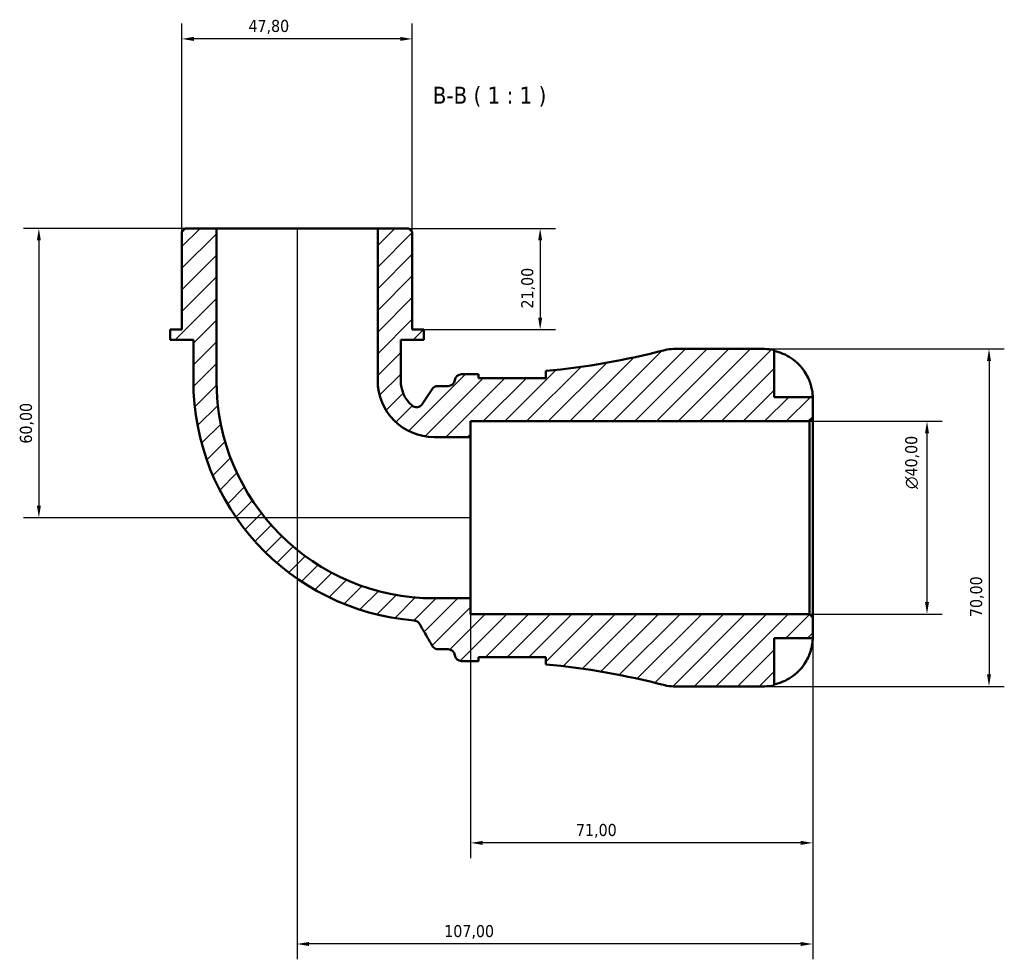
# Model space of a CAD drawing. Header units: millimetres. Extents: x 0 to 902, y 0 to 861.
# Tile 4 of 6: x 295 to 499, y 666 to 861. Entities that reach past the tile are written whole.
import ezdxf

# ---------------------------------------------------------------- set-up
doc = ezdxf.new("R2010")
doc.units = ezdxf.units.MM
for name, color, linetype, lineweight in [('Dimension (ISO)', 7, 'Continuous', 25), ('Hatch (ISO)', 7, 'Continuous', 18), ('Symbol (ISO)', 7, 'Continuous', 25), ('Visible (ISO)', 7, 'Continuous', 50)]:
    doc.layers.add(name, color=color, linetype=linetype, lineweight=lineweight)
doc.styles.add('Label Text (ISO)', font='tahoma.ttf')
doc.styles.add('Note Text (ISO)', font='tahoma.ttf')
doc.dimstyles.new('Default (ISO)', dxfattribs={"dimtxt": 2.5, "dimasz": 2.5, "dimexe": 3.175, "dimexo": 0, "dimgap": 0.762, "dimtad": 1, "dimrnd": 1e-08, "dimzin": 0, "dimtxsty": 'Note Text (ISO)', "dimcen": 0.09, "dimdle": 10, "dimclrd": 256, "dimclre": 256, "dimclrt": 256, "dimazin": 0, "dimtfac": 1.402080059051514, "dimtmove": 0, "dimatfit": 3, "dimfxl": 1, "dimtolj": 1, "dimtzin": 0, "dimlwd": -1, "dimlwe": -1, "dimarcsym": 0})

# ---------------------------------------------------------------- blocks, each defined once
blk = doc.blocks.new('*D7')
at = {"layer": 'Defpoints', "color": 0, "transparency": 16777216}
for p in [(458.9935295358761, 777.4951511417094), (483.4027985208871, 777.4951511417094), (458.9935295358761, 737.4951511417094)]:
    blk.add_point(p, dxfattribs=at)
at = {"layer": 'Dimension (ISO)', "transparency": 16777216}
for p, q in [((458.9935295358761, 777.4951511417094), (486.5777985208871, 777.4951511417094)), ((483.4027985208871, 739.9951511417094), (483.4027985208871, 774.9951511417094)), ((458.9935295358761, 737.4951511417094), (486.5777985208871, 737.4951511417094))]:
    blk.add_line(p, q, dxfattribs=at)
for points in [[(482.9861318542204, 774.9951511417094), (483.8194651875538, 774.9951511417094), (483.4027985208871, 777.4951511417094)], [(482.9861318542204, 739.9951511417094), (483.8194651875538, 739.9951511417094), (483.4027985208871, 737.4951511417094)]]:
    blk.add_solid(points, dxfattribs=at)
at = {"layer": 'Dimension (ISO)', "color": 232, "true_color": 0xca0064, "transparency": 16777216, "insert": (478.8793005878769, 763.4399507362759), "char_height": 2.5, "attachment_point": 1, "rotation": 90, "style": 'Note Text (ISO)'}
blk.add_mtext('\\A1;\\fAIGDT|b0|i0;\\H2.5000;\\ln\\fTahoma|b0|i0;\\H2.5000;40,00', dxfattribs=at)
blk = doc.blocks.new('*D8')
at = {"layer": 'Defpoints', "color": 0, "transparency": 16777216}
for p in [(328.7920295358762, 856.8101511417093), (328.7920295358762, 816.7951511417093), (376.5950295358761, 816.7951511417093)]:
    blk.add_point(p, dxfattribs=at)
at = {"layer": 'Dimension (ISO)', "transparency": 16777216}
for p, q in [((328.7920295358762, 816.7951511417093), (328.7920295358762, 859.9851511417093)), ((376.5950295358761, 816.7951511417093), (376.5950295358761, 859.9851511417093)), ((374.0950295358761, 856.8101511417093), (331.2920295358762, 856.8101511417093))]:
    blk.add_line(p, q, dxfattribs=at)
for points in [[(331.2920295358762, 857.2268178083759), (331.2920295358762, 856.3934844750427), (328.7920295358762, 856.8101511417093)], [(374.0950295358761, 857.2268178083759), (374.0950295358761, 856.3934844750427), (376.5950295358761, 856.8101511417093)]]:
    blk.add_solid(points, dxfattribs=at)
at = {"layer": 'Dimension (ISO)', "color": 232, "true_color": 0xca0064, "transparency": 16777216, "insert": (342.6166057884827, 860.7504587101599), "char_height": 2.5, "attachment_point": 1, "style": 'Note Text (ISO)'}
blk.add_mtext('\\A1;47,80', dxfattribs=at)
blk = doc.blocks.new('*D9')
at = {"layer": 'Defpoints', "color": 0, "transparency": 16777216}
for p in [(369.4245795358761, 817.4951511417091), (378.9851795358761, 796.4951511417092), (403.1358059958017, 796.4951511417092)]:
    blk.add_point(p, dxfattribs=at)
at = {"layer": 'Dimension (ISO)', "transparency": 16777216}
for p, q in [((369.4245795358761, 817.4951511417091), (406.3108059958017, 817.4951511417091)), ((403.1358059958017, 814.9951511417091), (403.1358059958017, 798.9951511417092)), ((378.9851795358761, 796.4951511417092), (406.3108059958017, 796.4951511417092))]:
    blk.add_line(p, q, dxfattribs=at)
for points in [[(402.719139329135, 814.9951511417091), (403.5524726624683, 814.9951511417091), (403.1358059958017, 817.4951511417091)], [(402.719139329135, 798.9951511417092), (403.5524726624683, 798.9951511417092), (403.1358059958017, 796.4951511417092)]]:
    blk.add_solid(points, dxfattribs=at)
at = {"layer": 'Dimension (ISO)', "color": 232, "true_color": 0xca0064, "transparency": 16777216, "insert": (399.2005353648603, 800.8816521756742), "char_height": 2.5, "attachment_point": 1, "rotation": 90, "style": 'Note Text (ISO)'}
blk.add_mtext('\\A1;21,00', dxfattribs=at)
blk = doc.blocks.new('*D10')
at = {"layer": 'Defpoints', "color": 0, "transparency": 16777216}
for p in [(335.9624795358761, 817.4951511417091), (299.1274377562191, 757.4951511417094), (388.6935295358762, 757.4951511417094)]:
    blk.add_point(p, dxfattribs=at)
at = {"layer": 'Dimension (ISO)', "transparency": 16777216}
for p, q in [((335.9624795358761, 817.4951511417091), (295.9524377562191, 817.4951511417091)), ((299.1274377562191, 814.9951511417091), (299.1274377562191, 759.9951511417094)), ((388.6935295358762, 757.4951511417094), (295.9524377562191, 757.4951511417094))]:
    blk.add_line(p, q, dxfattribs=at)
for points in [[(298.7107710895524, 814.9951511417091), (299.5441044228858, 814.9951511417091), (299.1274377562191, 817.4951511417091)], [(298.7107710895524, 759.9951511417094), (299.5441044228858, 759.9951511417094), (299.1274377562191, 757.4951511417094)]]:
    blk.add_solid(points, dxfattribs=at)
at = {"layer": 'Dimension (ISO)', "color": 232, "true_color": 0xca0064, "transparency": 16777216, "insert": (295.1938461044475, 772.8615044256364), "char_height": 2.5, "attachment_point": 1, "rotation": 90, "style": 'Note Text (ISO)'}
blk.add_mtext('\\A1;60,00', dxfattribs=at)
blk = doc.blocks.new('*D11')
at = {"layer": 'Defpoints', "color": 0, "transparency": 16777216}
for p in [(388.6935295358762, 740.7641011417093), (459.6935295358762, 736.7951511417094), (388.6935295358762, 690.0309202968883)]:
    blk.add_point(p, dxfattribs=at)
at = {"layer": 'Dimension (ISO)', "transparency": 16777216}
for p, q in [((388.6935295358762, 740.7641011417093), (388.6935295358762, 686.8559202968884)), ((459.6935295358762, 736.7951511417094), (459.6935295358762, 686.8559202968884)), ((457.1935295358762, 690.0309202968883), (391.1935295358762, 690.0309202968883))]:
    blk.add_line(p, q, dxfattribs=at)
for points in [[(391.1935295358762, 690.447586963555), (391.1935295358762, 689.6142536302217), (388.6935295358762, 690.0309202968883)], [(457.1935295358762, 690.447586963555), (457.1935295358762, 689.6142536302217), (459.6935295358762, 690.0309202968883)]]:
    blk.add_solid(points, dxfattribs=at)
at = {"layer": 'Dimension (ISO)', "color": 232, "true_color": 0xca0064, "transparency": 16777216, "insert": (410.5716356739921, 693.9645119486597), "char_height": 2.5, "attachment_point": 1, "style": 'Note Text (ISO)'}
blk.add_mtext('\\A1;71,00', dxfattribs=at)
blk = doc.blocks.new('*D12')
at = {"layer": 'Defpoints', "color": 0, "transparency": 16777216}
for p in [(352.6935295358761, 817.4951511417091), (459.6935295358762, 736.7951511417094), (352.6935295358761, 669.057650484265)]:
    blk.add_point(p, dxfattribs=at)
at = {"layer": 'Dimension (ISO)', "transparency": 16777216}
for p, q in [((352.6935295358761, 817.4951511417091), (352.6935295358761, 665.882650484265)), ((459.6935295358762, 736.7951511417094), (459.6935295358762, 665.882650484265)), ((457.1935295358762, 669.057650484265), (355.1935295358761, 669.057650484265))]:
    blk.add_line(p, q, dxfattribs=at)
for points in [[(355.1935295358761, 669.4743171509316), (355.1935295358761, 668.6409838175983), (352.6935295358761, 669.057650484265)], [(457.1935295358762, 669.4743171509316), (457.1935295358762, 668.6409838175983), (459.6935295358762, 669.057650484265)]]:
    blk.add_solid(points, dxfattribs=at)
at = {"layer": 'Dimension (ISO)', "color": 232, "true_color": 0xca0064, "transparency": 16777216, "insert": (383.2397014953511, 672.9912421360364), "char_height": 2.5, "attachment_point": 1, "style": 'Note Text (ISO)'}
blk.add_mtext('\\A1;107,00', dxfattribs=at)
blk = doc.blocks.new('*D13')
at = {"layer": 'Defpoints', "color": 0, "transparency": 16777216}
for p in [(449.6935295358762, 792.4951511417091), (449.6935295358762, 722.4951511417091), (496.2668287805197, 722.4951511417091)]:
    blk.add_point(p, dxfattribs=at)
at = {"layer": 'Dimension (ISO)', "transparency": 16777216}
for p, q in [((449.6935295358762, 792.4951511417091), (499.4418287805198, 792.4951511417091)), ((496.2668287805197, 789.9951511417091), (496.2668287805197, 724.9951511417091)), ((449.6935295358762, 722.4951511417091), (499.4418287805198, 722.4951511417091))]:
    blk.add_line(p, q, dxfattribs=at)
for points in [[(495.8501621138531, 789.9951511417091), (496.6834954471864, 789.9951511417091), (496.2668287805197, 792.4951511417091)], [(495.8501621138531, 724.9951511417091), (496.6834954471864, 724.9951511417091), (496.2668287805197, 722.4951511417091)]]:
    blk.add_solid(points, dxfattribs=at)
at = {"layer": 'Dimension (ISO)', "color": 232, "true_color": 0xca0064, "transparency": 16777216, "insert": (492.3332371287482, 736.8732572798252), "char_height": 2.5, "attachment_point": 1, "rotation": 90, "style": 'Note Text (ISO)'}
blk.add_mtext('\\A1;70,00', dxfattribs=at)

msp = doc.modelspace()

# ---------------------------------------------------------------- hatches: boundary and pattern name
at = {"layer": 'Hatch (ISO)'}
h = msp.add_hatch(dxfattribs=at)
h.set_pattern_fill('ANSI31', color=256, scale=25.4, style=0)
h.set_pattern_definition([(45, (0, 0), (-2.245064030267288, 2.245064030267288), [])])
edge = h.paths.add_edge_path()
edge.add_ellipse((430.7776539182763, 729.4951511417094), major_axis=(-1.759646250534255, -6.775222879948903), ratio=1, start_angle=9.087299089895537e-15, end_angle=14.5590722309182)
edge.add_line((430.7776539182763, 722.4951511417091), (449.6935295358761, 722.4951511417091))
edge.add_ellipse((449.6935295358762, 732.4951511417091), major_axis=(0, -9.999999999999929), ratio=1, start_angle=0, end_angle=11.53695903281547)
edge.add_line((451.6935295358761, 722.6971921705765), (451.6935295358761, 732.4951511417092))
edge.add_line((451.6935295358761, 732.4951511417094), (459.6935295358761, 732.4951511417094))
edge.add_line((459.6935295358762, 732.4951511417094), (459.6935295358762, 736.7951511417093))
edge.add_line((459.6935295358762, 736.7951511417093), (458.9935295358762, 737.4951511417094))
edge.add_line((458.9935295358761, 737.4951511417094), (388.6935295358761, 737.4951511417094))
edge.add_line((388.6935295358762, 737.4951511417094), (388.6935295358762, 740.7641011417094))
edge.add_line((388.6935295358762, 740.7641011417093), (381.1585295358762, 740.7641011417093))
edge.add_ellipse((381.1585295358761, 785.9601511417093), major_axis=(4.440892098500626e-15, -45.19605), ratio=1, start_angle=270, end_angle=360, ccw=False)
edge.add_line((335.9624795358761, 785.9601511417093), (335.9624795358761, 817.4951511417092))
edge.add_line((335.9624795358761, 817.4951511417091), (329.4920295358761, 817.4951511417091))
edge.add_line((329.4920295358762, 817.4951511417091), (328.7920295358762, 816.7951511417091))
edge.add_line((328.7920295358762, 816.7951511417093), (328.7920295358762, 796.4951511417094))
edge.add_line((328.7920295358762, 796.4951511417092), (326.4018795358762, 796.4951511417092))
edge.add_line((326.4018795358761, 796.4951511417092), (326.4018795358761, 794.3951511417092))
edge.add_line((326.4018795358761, 794.3951511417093), (331.1821795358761, 794.3951511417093))
edge.add_line((331.1821795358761, 794.3951511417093), (331.1821795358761, 785.9601511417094))
edge.add_ellipse((381.1585295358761, 785.9601511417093), major_axis=(-49.97635000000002, -4.440892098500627e-15), ratio=1, start_angle=0, end_angle=85.25251526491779)
edge.add_spline(control_points=[(377.0222639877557, 736.1552631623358), (377.1561814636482, 736.1441413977), (377.2878027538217, 736.1137963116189), (377.5383412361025, 736.0165296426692), (377.6559583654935, 735.95011278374), (377.9065630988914, 735.7565074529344), (378.0276789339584, 735.6179434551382), (378.1188293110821, 735.4600663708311)], knot_values=[-0.1353173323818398, -0.1353173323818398, -0.1353173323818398, -0.1353173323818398, -0.0950037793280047, -0.0950037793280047, -0.05469022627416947, -0.05469022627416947, 0, 0, 0, 0], degree=3, periodic=0)
edge.add_line((378.1188293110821, 735.4600663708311), (380.7543843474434, 730.8951511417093))
edge.add_spline(control_points=[(380.7543843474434, 730.8951511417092), (380.8312977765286, 730.7619331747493), (380.9296442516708, 730.642297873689), (381.1612830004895, 730.439827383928), (381.2929995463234, 730.3583695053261), (381.6039612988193, 730.2307585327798), (381.7845191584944, 730.1951511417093), (381.9668199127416, 730.1951511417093)], knot_values=[-0.1469863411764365, -0.1469863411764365, -0.1469863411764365, -0.1469863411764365, -0.1008382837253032, -0.1008382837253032, -0.05469022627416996, -0.05469022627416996, 0, 0, 0, 0], degree=3, periodic=0)
edge.add_line((381.9668199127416, 730.1951511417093), (384.0404906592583, 730.1951511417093))
edge.add_ellipse((384.0404906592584, 728.7951511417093), major_axis=(0, 1.399999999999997), ratio=1, start_angle=277.18075578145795, end_angle=360, ccw=False)
edge.add_ellipse((386.8185295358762, 729.1451511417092), major_axis=(-1.389019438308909, -0.1749999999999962), ratio=1, start_angle=-2.035554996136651e-13, end_angle=82.8192442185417)
edge.add_line((386.8185295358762, 727.7451511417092), (389.6785295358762, 727.7451511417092))
edge.add_ellipse((389.6785295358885, 571.2498630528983), major_axis=(-1.230127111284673e-11, 156.4952880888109), ratio=1, start_angle=359.7656836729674, end_angle=360, ccw=False)
edge.add_line((390.3185295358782, 727.7438424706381), (390.3185295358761, 728.5451511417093))
edge.add_line((390.3185295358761, 728.5451511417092), (404.3185295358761, 728.5451511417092))
edge.add_line((404.3185295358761, 728.5451511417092), (404.3185295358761, 727.058866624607))
edge.add_ellipse((389.6785295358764, 571.2498630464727), major_axis=(14.63999999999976, 155.8090035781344), ratio=1, start_angle=350.8087476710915, end_angle=360, ccw=False)
edge = h.paths.add_edge_path()
edge.add_ellipse((430.7776539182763, 785.4951511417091), major_axis=(-8.881784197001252e-15, 7.000000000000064), ratio=1, start_angle=2.42134288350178e-29, end_angle=14.55907223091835)
edge.add_ellipse((389.678529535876, 943.740439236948), major_axis=(39.33947813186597, -151.47006521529), ratio=1, start_angle=350.8087476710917, end_angle=360, ccw=False)
edge.add_line((404.3185295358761, 787.9314356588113), (404.3185295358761, 786.4451511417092))
edge.add_line((404.3185295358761, 786.4451511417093), (390.3185295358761, 786.4451511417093))
edge.add_line((390.3185295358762, 786.4451511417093), (390.3185295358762, 787.2464598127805))
edge.add_ellipse((389.6785295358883, 943.7404392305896), major_axis=(0.6399999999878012, -156.4939794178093), ratio=1, start_angle=359.7656836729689, end_angle=360, ccw=False)
edge.add_line((389.6785295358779, 787.2451511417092), (386.8185295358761, 787.2451511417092))
edge.add_ellipse((386.8185295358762, 785.8451511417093), major_axis=(0, 1.399999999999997), ratio=1, start_angle=0, end_angle=82.81924421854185)
edge.add_ellipse((384.0404906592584, 786.1951511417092), major_axis=(1.389019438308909, -0.1749999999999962), ratio=1, start_angle=277.1807557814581, end_angle=360, ccw=False)
edge.add_line((384.0404906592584, 784.7951511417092), (381.9070572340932, 784.7951511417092))
edge.add_ellipse((381.9070572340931, 783.3951511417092), major_axis=(-4.440892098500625e-15, 1.399999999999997), ratio=1, start_angle=0, end_angle=56.26350248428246)
edge.add_line((380.7428165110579, 784.1726751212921), (378.640711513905, 781.0250471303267))
edge.add_ellipse((377.4764707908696, 781.8025711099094), major_axis=(1.164240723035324, -0.7775239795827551), ratio=1, start_angle=262.20757875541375, end_angle=360, ccw=False)
edge.add_ellipse((381.1585295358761, 785.9601511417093), major_axis=(-4.610255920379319, -5.205649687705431), ratio=1, start_angle=311.52891876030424, end_angle=360, ccw=False)
edge.add_line((374.2048795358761, 785.9601511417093), (374.2048795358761, 794.3951511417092))
edge.add_line((374.2048795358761, 794.3951511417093), (378.9851795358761, 794.3951511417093))
edge.add_line((378.9851795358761, 794.3951511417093), (378.9851795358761, 796.4951511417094))
edge.add_line((378.9851795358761, 796.4951511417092), (376.5950295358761, 796.4951511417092))
edge.add_line((376.5950295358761, 796.4951511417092), (376.5950295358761, 816.7951511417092))
edge.add_line((376.5950295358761, 816.7951511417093), (375.8950295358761, 817.4951511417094))
edge.add_line((375.8950295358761, 817.4951511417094), (369.4245795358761, 817.4951511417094))
edge.add_line((369.4245795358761, 817.4951511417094), (369.4245795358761, 785.9601511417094))
edge.add_ellipse((381.1585295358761, 785.9601511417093), major_axis=(-11.73395000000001, -4.440892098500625e-15), ratio=1, start_angle=1.084223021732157e-14, end_angle=89.99999999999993)
edge.add_line((381.1585295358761, 774.2262011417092), (388.6935295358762, 774.2262011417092))
edge.add_line((388.6935295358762, 774.2262011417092), (388.6935295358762, 777.4951511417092))
edge.add_line((388.6935295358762, 777.4951511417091), (458.9935295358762, 777.4951511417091))
edge.add_line((458.9935295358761, 777.4951511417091), (459.6935295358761, 778.1951511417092))
edge.add_line((459.6935295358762, 778.1951511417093), (459.6935295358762, 782.4951511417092))
edge.add_line((459.6935295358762, 782.4951511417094), (451.6935295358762, 782.4951511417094))
edge.add_line((451.6935295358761, 782.4951511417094), (451.6935295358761, 792.2931101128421))
edge.add_ellipse((449.6935295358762, 782.4951511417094), major_axis=(1.999999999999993, 9.797958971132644), ratio=1, start_angle=1.590277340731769e-15, end_angle=11.53695903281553)
edge.add_line((449.6935295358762, 792.4951511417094), (430.7776539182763, 792.4951511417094))

# ---------------------------------------------------------------- linework, layer by layer
at = {"layer": 'Visible (ISO)'}
for p, q in [((329.4920295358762, 817.4951511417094), (328.7920295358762, 816.7951511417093)), ((335.9624795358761, 817.4951511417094), (329.4920295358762, 817.4951511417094)), ((335.9624795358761, 785.9601511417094), (335.9624795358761, 817.4951511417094)), ((369.4245795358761, 817.4951511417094), (335.9624795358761, 817.4951511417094)), ((375.8950295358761, 817.4951511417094), (369.4245795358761, 817.4951511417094)), ((369.4245795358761, 817.4951511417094), (369.4245795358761, 785.9601511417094)), ((376.5950295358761, 816.7951511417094), (375.8950295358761, 817.4951511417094)), ((328.7920295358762, 816.7951511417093), (328.7920295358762, 796.4951511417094)), ((376.5950295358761, 796.4951511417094), (376.5950295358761, 816.7951511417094)), ((328.7920295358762, 796.4951511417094), (326.4018795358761, 796.4951511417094)), ((326.4018795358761, 796.4951511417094), (326.4018795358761, 794.3951511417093)), ((378.9851795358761, 796.4951511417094), (376.5950295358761, 796.4951511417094)), ((378.9851795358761, 794.3951511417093), (378.9851795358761, 796.4951511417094)), ((326.4018795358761, 794.3951511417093), (331.1821795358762, 794.3951511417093)), ((331.1821795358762, 794.3951511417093), (331.1821795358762, 785.9601511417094)), ((374.2048795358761, 785.9601511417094), (374.2048795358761, 794.3951511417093)), ((374.2048795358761, 794.3951511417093), (378.9851795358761, 794.3951511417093)), ((449.6935295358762, 792.4951511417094), (430.7776539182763, 792.4951511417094)), ((451.6935295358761, 782.4951511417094), (451.6935295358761, 792.2931101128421)), ((389.6785295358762, 787.2451511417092), (386.8185295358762, 787.2451511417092)), ((390.3185295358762, 786.4451511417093), (390.3185295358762, 787.2464598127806)), ((404.3185295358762, 787.9314356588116), (404.3185295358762, 786.4451511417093)), ((384.0404906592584, 784.7951511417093), (381.9070572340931, 784.7951511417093)), ((404.3185295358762, 786.4451511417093), (390.3185295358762, 786.4451511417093)), ((380.7428165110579, 784.1726751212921), (378.640711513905, 781.0250471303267)), ((459.6935295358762, 782.4951511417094), (451.6935295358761, 782.4951511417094)), ((459.6935295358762, 778.1951511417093), (459.6935295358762, 782.4951511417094)), ((388.6935295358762, 774.2262011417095), (388.6935295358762, 777.4951511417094)), ((388.6935295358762, 777.4951511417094), (458.9935295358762, 777.4951511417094)), ((458.9935295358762, 777.4951511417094), (459.6935295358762, 778.1951511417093)), ((458.9935295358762, 777.4951511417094), (458.9935295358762, 737.4951511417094)), ((459.6935295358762, 736.7951511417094), (459.6935295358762, 778.1951511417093)), ((381.1585295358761, 774.2262011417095), (388.6935295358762, 774.2262011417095)), ((388.6935295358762, 740.7641011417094), (388.6935295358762, 774.2262011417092)), ((388.6935295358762, 740.7641011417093), (381.1585295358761, 740.7641011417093)), ((388.6935295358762, 737.4951511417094), (388.6935295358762, 740.7641011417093)), ((458.9935295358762, 737.4951511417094), (388.6935295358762, 737.4951511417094)), ((459.6935295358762, 736.7951511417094), (458.9935295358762, 737.4951511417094)), ((459.6935295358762, 732.4951511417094), (459.6935295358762, 736.7951511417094)), ((451.6935295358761, 722.6971921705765), (451.6935295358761, 732.4951511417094)), ((451.6935295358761, 732.4951511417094), (459.6935295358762, 732.4951511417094)), ((381.9668199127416, 730.1951511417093), (384.0404906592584, 730.1951511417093)), ((386.8185295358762, 727.7451511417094), (389.6785295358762, 727.7451511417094)), ((390.3185295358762, 727.7438424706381), (390.3185295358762, 728.5451511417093)), ((390.3185295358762, 728.5451511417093), (404.3185295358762, 728.5451511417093)), ((404.3185295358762, 728.5451511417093), (404.3185295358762, 727.0588666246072)), ((430.7776539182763, 722.4951511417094), (449.6935295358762, 722.4951511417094))]:
    msp.add_line(p, q, dxfattribs=at)
for centre, radius, start, end in [((389.678529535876, 943.7404392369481), 156.4952880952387, 275.3678199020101, 284.5590722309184), ((430.7776539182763, 785.4951511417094), 7.000000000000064, 90, 104.5590722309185), ((449.6935295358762, 782.4951511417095), 9.99999999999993, 78.46304096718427, 90), ((386.8185295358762, 785.8451511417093), 1.399999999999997, 90, 172.8192442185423), ((389.6785295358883, 943.7404392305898), 156.4952880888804, 269.9999999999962, 270.2343163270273), ((381.1585295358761, 785.9601511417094), 49.97635000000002, 180, 265.2525152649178), ((381.1585295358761, 785.9601511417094), 45.19605, 180, 270), ((381.1585295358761, 785.9601511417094), 11.73395000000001, 180, 270), ((381.1585295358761, 785.9601511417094), 6.953650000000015, 180, 228.4710812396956), ((381.9070572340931, 783.3951511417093), 1.399999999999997, 90, 146.2635024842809), ((384.0404906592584, 786.1951511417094), 1.399999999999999, 270, 352.8192442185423), ((377.4764707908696, 781.8025711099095), 1.400000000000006, 228.4710812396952, 326.263502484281), ((384.0404906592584, 728.7951511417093), 1.399999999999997, 7.18075578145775, 90), ((386.8185295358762, 729.1451511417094), 1.399999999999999, 187.1807557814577, 270), ((389.6785295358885, 571.2498630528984), 156.4952880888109, 89.76568367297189, 90.00000000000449), ((389.6785295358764, 571.2498630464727), 156.4952880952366, 75.44092776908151, 84.63218009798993), ((430.7776539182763, 729.4951511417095), 7.00000000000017, 255.4409277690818, 270), ((449.6935295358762, 732.4951511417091), 9.999999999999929, 270, 281.5369590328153)]:
    msp.add_arc(centre, radius, start, end, dxfattribs=at)
for points, knots in [([(451.6935295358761, 792.0624470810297), (452.3326677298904, 791.9311129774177), (452.956830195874, 791.7337463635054), (454.0796731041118, 791.267006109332), (454.6788629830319, 790.9516106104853), (455.7970394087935, 790.2012344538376), (456.3160369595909, 789.7662701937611), (457.1899656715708, 788.8886569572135), (457.6248963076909, 788.3646836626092), (458.2805833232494, 787.3781370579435), (458.5285648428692, 786.9335088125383), (458.7338899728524, 786.4951511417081)], [0.1897242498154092, 0.1897242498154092, 0.1897242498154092, 0.1897242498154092, 0.3692652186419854, 0.3692652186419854, 0.5545201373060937, 0.5545201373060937, 0.7397750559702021, 0.7397750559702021, 0.9260791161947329, 0.9260791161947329, 1.065680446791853, 1.065680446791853, 1.065680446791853, 1.065680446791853]), ([(458.7338899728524, 786.4951511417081), (458.8268919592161, 786.2965971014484), (458.9141524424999, 786.0954785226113), (459.069516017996, 785.7064128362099), (459.1382616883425, 785.5193545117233), (459.2780834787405, 785.1039082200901), (459.3451955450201, 784.878071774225), (459.5030597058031, 784.2736766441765), (459.5702447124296, 783.9188345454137), (459.6615743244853, 783.2690697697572), (459.6794673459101, 782.9944557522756), (459.6954736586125, 782.6002322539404), (459.6935295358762, 782.4951511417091), (459.6935295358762, 782.4951511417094)], [-0.6479835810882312, -0.6479835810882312, -0.6479835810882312, -0.6479835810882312, -0.5812922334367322, -0.5812922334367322, -0.5195743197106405, -0.5195743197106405, -0.4431699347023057, -0.4431699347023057, -0.3085363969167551, -0.3085363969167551, -0.1588123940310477, -0.1588123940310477, 0, 0, 0, 0]), ([(377.0222639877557, 736.155263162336), (377.1561814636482, 736.1441413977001), (377.2878027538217, 736.1137963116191), (377.5383412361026, 736.0165296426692), (377.6559583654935, 735.9501127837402), (377.9065630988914, 735.7565074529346), (378.0276789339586, 735.6179434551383), (378.1188293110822, 735.4600663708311)], [-0.1353173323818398, -0.1353173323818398, -0.1353173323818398, -0.1353173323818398, -0.0950037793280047, -0.0950037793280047, -0.05469022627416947, -0.05469022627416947, 0, 0, 0, 0]), ([(378.1188293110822, 735.4600663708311), (378.5638467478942, 734.6892735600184), (379.0088641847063, 733.9184807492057), (379.8873825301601, 732.3968423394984), (380.3208834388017, 731.6459967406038), (380.7543843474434, 730.8951511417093)], [-0.6079400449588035, -0.6079400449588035, -0.6079400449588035, -0.6079400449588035, -0.3409295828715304, -0.3409295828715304, -0.08082903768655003, -0.08082903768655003, -0.08082903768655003, -0.08082903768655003]), ([(459.6935295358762, 732.4951511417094), (459.6935295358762, 732.4951511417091), (459.6938804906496, 732.4523773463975), (459.6908729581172, 732.2752130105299), (459.6870613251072, 732.1333410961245), (459.6551637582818, 731.6853752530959), (459.6176226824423, 731.3412908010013), (459.4875917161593, 730.6653977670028), (459.4183832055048, 730.3726474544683), (459.261628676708, 729.8337675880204), (459.1834842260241, 729.5963914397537), (459.003383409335, 729.109691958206), (458.9014502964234, 728.8622027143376), (458.7718133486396, 728.5767368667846), (458.7529670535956, 728.5358796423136), (458.7338899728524, 728.4951511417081)], [-2.778041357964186, -2.778041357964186, -2.778041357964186, -2.778041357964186, -2.67672151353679, -2.67672151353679, -2.565581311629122, -2.565581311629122, -2.409601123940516, -2.409601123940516, -2.305193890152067, -2.305193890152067, -2.226175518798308, -2.226175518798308, -2.144504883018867, -2.144504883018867, -2.130817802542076, -2.130817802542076, -2.130817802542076, -2.130817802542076]), ([(380.7543843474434, 730.8951511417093), (380.8312977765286, 730.7619331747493), (380.9296442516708, 730.642297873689), (381.1612830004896, 730.439827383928), (381.2929995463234, 730.3583695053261), (381.6039612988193, 730.2307585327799), (381.7845191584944, 730.1951511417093), (381.9668199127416, 730.1951511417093)], [-0.1469863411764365, -0.1469863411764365, -0.1469863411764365, -0.1469863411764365, -0.1008382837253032, -0.1008382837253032, -0.05469022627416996, -0.05469022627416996, 0, 0, 0, 0]), ([(458.7338899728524, 728.4951511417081), (458.5285648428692, 728.056793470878), (458.2805833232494, 727.6121652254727), (457.6248963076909, 726.625618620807), (457.1899656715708, 726.1016453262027), (456.3160369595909, 725.2240320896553), (455.7970394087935, 724.7890678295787), (454.6788629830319, 724.038691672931), (454.0796731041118, 723.7232961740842), (452.956830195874, 723.256555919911), (452.3326677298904, 723.0591893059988), (451.6935295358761, 722.9278552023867)], [4.902643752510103, 4.902643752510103, 4.902643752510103, 4.902643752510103, 5.042245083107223, 5.042245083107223, 5.228549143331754, 5.228549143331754, 5.413804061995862, 5.413804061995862, 5.59905898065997, 5.59905898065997, 5.778599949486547, 5.778599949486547, 5.778599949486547, 5.778599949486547])]:
    msp.add_open_spline(points, degree=3, knots=knots, dxfattribs=at)
for points in [[(404.2938415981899, 786.4451386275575), (404.3102411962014, 786.5099024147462), (404.3185295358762, 786.5720940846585), (404.3185295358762, 786.63151013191)], [(404.3185295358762, 728.3587921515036), (404.3185295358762, 728.4182017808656), (404.3102420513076, 728.4803898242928), (404.2938402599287, 728.5451590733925)]]:
    msp.add_open_spline(points, degree=3, dxfattribs=at)

# ---------------------------------------------------------------- texts
at = {"layer": 'Symbol (ISO)', "insert": (380.8463157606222, 842.7451512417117), "char_height": 3.499999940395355, "attachment_point": 7, "style": 'Label Text (ISO)'}
msp.add_mtext('B-B ( 1 : 1 )', dxfattribs=at)

# ---------------------------------------------------------------- dimensions: what is measured, and where the dimension line sits
at = {"layer": 'Dimension (ISO)'}
dim = msp.add_linear_dim(base=(328.7920295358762, 856.8101511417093), p1=(376.5950295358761, 816.7951511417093), p2=(328.7920295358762, 816.7951511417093), dimstyle='Default (ISO)', override={"dimdec": 2, "dimtp": 0, "dimtm": -0, "dimtdec": 2, "dimtofl": 0, "dimatfit": 1}, dxfattribs=at)
dim.commit()
dim.dimension.update_dxf_attribs({"geometry": '*D8', "text_midpoint": (346.7880295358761, 856.8101511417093), "dimtype": 160})
for base, p1, p2, angle, picture, middle in [((299.1274377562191, 757.4951511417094), (335.9624795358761, 817.4951511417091), (388.6935295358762, 757.4951511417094), 90, '*D10', (299.127437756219, 776.9951511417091)), ((352.6935295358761, 669.057650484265), (459.6935295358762, 736.7951511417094), (352.6935295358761, 817.4951511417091), 180, '*D12', (388.1935295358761, 669.057650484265)), ((403.1358059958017, 796.4951511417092), (369.4245795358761, 817.4951511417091), (378.9851795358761, 796.4951511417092), 90, '*D9', (403.1358059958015, 804.9951511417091)), ((496.2668287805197, 722.4951511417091), (449.6935295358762, 792.4951511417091), (449.6935295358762, 722.4951511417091), 90, '*D13', (496.2668287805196, 740.9951511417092)), ((388.6935295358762, 690.0309202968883), (459.6935295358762, 736.7951511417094), (388.6935295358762, 740.7641011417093), 180, '*D11', (414.6935295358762, 690.0309202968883))]:
    dim = msp.add_linear_dim(base=base, p1=p1, p2=p2, angle=angle, dimstyle='Default (ISO)', override={"dimdec": 2, "dimtp": 0, "dimtm": -0, "dimtdec": 2, "dimtofl": 0, "dimatfit": 1}, dxfattribs=at)
    dim.commit()
    dim.dimension.update_dxf_attribs({"geometry": picture, "text_midpoint": middle, "dimtype": 160})
dim = msp.add_linear_dim(base=(483.4027985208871, 777.4951511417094), p1=(458.9935295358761, 737.4951511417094), p2=(458.9935295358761, 777.4951511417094), angle=90, text='\\fAIGDT|b0|i0;\\H2.5000;\\ln\\fTahoma|b0|i0;\\H2.5000;<>', dimstyle='Default (ISO)', override={"dimdec": 2, "dimtp": 0, "dimtm": -0, "dimtdec": 2, "dimtofl": 0, "dimatfit": 1}, dxfattribs=at)
dim.commit()
dim.dimension.update_dxf_attribs({"geometry": '*D7', "text_midpoint": (483.402798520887, 768.9951511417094), "dimtype": 160})

doc.saveas('drawing.dxf')
